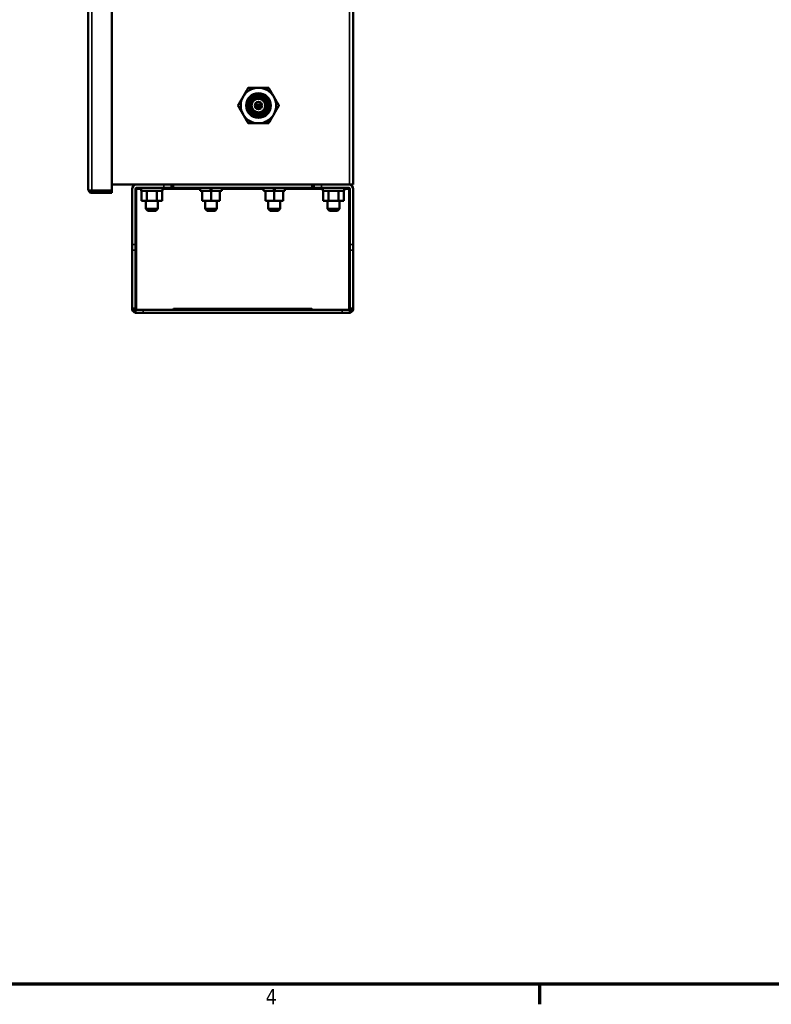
# Model space of a CAD drawing. Header units: inches. Extents: x 0 to 136, y 2 to 86.
# Tile 90 of 144: x 69 to 92, y 3 to 35. Entities that reach past the tile are written whole.
import ezdxf

# ---------------------------------------------------------------- set-up
doc = ezdxf.new("R2010")
doc.units = ezdxf.units.IN
doc.header["$LTSCALE"] = 4
doc.header["$MEASUREMENT"] = 0
for name, color, linetype, lineweight in [('Border (ANSI)', 7, 'Continuous', 70), ('Visible (ANSI)', 7, 'Continuous', 50), ('Visible Narrow (ANSI)', 7, 'Continuous', 35)]:
    doc.layers.add(name, color=color, linetype=linetype, lineweight=lineweight)
doc.styles.add('Dimension Text', font='tahoma.ttf')

# ---------------------------------------------------------------- blocks, each defined once
blk = doc.blocks.new('Borders Default Border')
at = {"layer": 'Border (ANSI)'}
blk.add_line((21.25, 1), (21.25, 0.84), dxfattribs=at)
at = {"layer": 'Border (ANSI)', "flags": 128}
blk.add_lwpolyline([(0.5, 1), (0.5, 21), (33.5, 21), (33.5, 1), (0.5, 1)], dxfattribs=at)
at = {"layer": 'Border (ANSI)', "insert": (19.0831, 0.84), "char_height": 0.12, "attachment_point": 7, "style": 'Dimension Text'}
blk.add_mtext('4', dxfattribs=at)

msp = doc.modelspace()

# ---------------------------------------------------------------- linework, layer by layer
at = {"layer": 'Visible (ANSI)'}
for p, q in [((70.7192, 29.144), (70.7192, 77.3152)), ((71.4692, 29.1047), (71.4692, 77.3545)), ((79.1052, 77.2921), (79.1052, 29.2921)), ((75.8881, 31.7921), (75.8898, 31.7921)), ((71.4692, 29.2921), (78.9918, 29.2921)), ((72.2486, 29.2921), (73.1052, 29.2921)), ((73.3552, 29.2921), (73.3552, 29.1881)), ((73.4042, 29.2921), (73.4042, 29.1881)), ((77.8062, 29.2921), (77.8062, 29.1881)), ((77.8552, 29.1881), (77.8552, 29.2921)), ((78.1052, 29.2921), (78.9618, 29.2921)), ((78.9918, 29.2921), (79.1052, 29.2921)), ((70.7192, 29.1438), (70.7192, 29.1438)), ((70.7441, 29.1047), (70.8326, 29.1047)), ((70.7832, 29.1045), (70.7441, 29.0732)), ((70.7832, 29.1045), (70.8326, 29.1045)), ((70.8326, 29.1047), (71.4692, 29.1047)), ((70.8326, 29.1045), (70.8326, 29.1046)), ((70.8326, 29.1046), (71.4692, 29.1046)), ((70.8326, 29.0306), (71.4692, 29.0306)), ((71.4692, 29.0306), (71.4692, 29.1046)), ((72.1052, 27.3972), (72.1052, 29.1487)), ((72.2486, 29.1487), (72.2092, 29.1487)), ((72.2092, 27.3972), (72.2092, 29.1487)), ((72.2486, 29.1766), (72.2486, 29.1881)), ((72.2486, 29.1881), (73.1052, 29.1881)), ((72.2486, 29.1487), (72.2486, 29.1766)), ((72.3907, 29.1881), (72.3907, 29.0941)), ((72.3907, 29.0941), (73.0702, 29.0941)), ((72.4057, 28.7816), (72.4057, 29.0941)), ((72.568, 28.7816), (72.568, 29.0941)), ((72.8924, 28.7816), (72.8924, 29.0941)), ((73.0547, 28.7816), (73.0547, 29.0941)), ((73.0702, 29.1881), (73.0702, 29.0941)), ((73.1052, 29.1881), (73.3552, 29.1881)), ((73.3552, 29.1881), (73.4042, 29.1881)), ((73.4042, 29.1881), (77.8062, 29.1881)), ((74.2652, 29.1881), (74.2652, 29.0941)), ((74.2652, 29.0941), (74.5875, 29.0941)), ((74.3242, 28.7816), (74.3242, 29.0941)), ((74.5875, 29.0941), (74.5875, 29.1881)), ((74.5875, 29.0941), (74.6052, 29.0941)), ((74.6052, 29.0941), (74.6229, 29.0941)), ((74.6052, 28.7816), (74.6052, 29.0941)), ((74.6229, 29.1881), (74.6229, 29.0941)), ((74.6229, 29.0941), (74.9452, 29.0941)), ((74.8862, 28.7816), (74.8862, 29.0941)), ((74.9452, 29.1881), (74.9452, 29.0941)), ((76.2652, 29.1881), (76.2652, 29.0941)), ((76.2652, 29.0941), (76.5875, 29.0941)), ((76.3242, 28.7816), (76.3242, 29.0941)), ((76.5875, 29.0941), (76.5875, 29.1881)), ((76.5875, 29.0941), (76.6052, 29.0941)), ((76.6052, 29.0941), (76.6229, 29.0941)), ((76.6052, 28.7816), (76.6052, 29.0941)), ((76.6229, 29.1881), (76.6229, 29.0941)), ((76.6229, 29.0941), (76.9452, 29.0941)), ((76.8862, 28.7816), (76.8862, 29.0941)), ((76.9452, 29.1881), (76.9452, 29.0941)), ((77.8062, 29.1881), (77.8552, 29.1881)), ((78.1052, 29.1881), (77.8552, 29.1881)), ((78.1052, 29.1881), (78.9618, 29.1881)), ((78.1407, 29.1881), (78.1407, 29.0941)), ((78.1407, 29.0941), (78.8202, 29.0941)), ((78.1557, 28.7816), (78.1557, 29.0941)), ((78.318, 28.7816), (78.318, 29.0941)), ((78.6424, 28.7816), (78.6424, 29.0941)), ((78.8047, 28.7816), (78.8047, 29.0941)), ((78.8202, 29.1881), (78.8202, 29.0941)), ((78.9618, 29.1766), (78.9618, 29.1881)), ((78.9618, 29.1487), (78.9618, 29.1766)), ((79.0012, 29.1487), (78.9618, 29.1487)), ((79.0012, 27.3972), (79.0012, 29.1487)), ((79.1052, 27.3972), (79.1052, 29.1487)), ((72.4057, 28.7816), (72.568, 28.7816)), ((72.5427, 28.5281), (72.5427, 28.7816)), ((72.568, 28.7816), (72.8924, 28.7816)), ((72.8924, 28.7816), (73.0547, 28.7816)), ((72.9177, 28.5281), (72.9177, 28.7816)), ((74.3242, 28.7816), (74.6052, 28.7816)), ((74.4177, 28.5281), (74.4177, 28.7816)), ((74.6052, 28.7816), (74.8862, 28.7816)), ((74.7927, 28.5281), (74.7927, 28.7816)), ((76.3242, 28.7816), (76.6052, 28.7816)), ((76.4177, 28.5281), (76.4177, 28.7816)), ((76.6052, 28.7816), (76.8862, 28.7816)), ((76.7927, 28.5281), (76.7927, 28.7816)), ((78.1557, 28.7816), (78.318, 28.7816)), ((78.2927, 28.5281), (78.2927, 28.7816)), ((78.318, 28.7816), (78.6424, 28.7816)), ((78.6424, 28.7816), (78.8047, 28.7816)), ((78.6677, 28.5281), (78.6677, 28.7816)), ((72.9177, 28.5281), (72.5427, 28.5281)), ((72.6047, 28.4661), (72.5427, 28.5281)), ((72.8557, 28.4661), (72.6047, 28.4661)), ((72.8557, 28.4661), (72.9177, 28.5281)), ((74.7927, 28.5281), (74.4177, 28.5281)), ((74.4797, 28.4661), (74.4177, 28.5281)), ((74.7307, 28.4661), (74.4797, 28.4661)), ((74.7307, 28.4661), (74.7927, 28.5281)), ((76.7927, 28.5281), (76.4177, 28.5281)), ((76.4797, 28.4661), (76.4177, 28.5281)), ((76.7307, 28.4661), (76.4797, 28.4661)), ((76.7307, 28.4661), (76.7927, 28.5281)), ((78.6677, 28.5281), (78.2927, 28.5281)), ((78.3547, 28.4661), (78.2927, 28.5281)), ((78.6057, 28.4661), (78.3547, 28.4661)), ((78.6057, 28.4661), (78.6677, 28.5281)), ((72.1052, 27.2186), (72.1052, 27.3972)), ((72.1052, 27.2186), (72.1052, 25.3735)), ((72.2092, 27.2186), (72.2092, 27.3972)), ((72.2092, 27.2186), (72.2092, 25.3735)), ((79.0012, 27.3972), (79.0012, 27.2186)), ((79.0012, 25.3735), (79.0012, 27.2186)), ((79.1052, 27.3972), (79.1052, 27.2186)), ((79.1052, 27.2186), (79.1052, 25.3735)), ((72.1862, 25.3735), (72.1052, 25.3735)), ((72.1107, 25.3341), (72.1107, 25.3341)), ((72.2168, 25.3502), (72.1328, 25.2889)), ((72.2092, 25.3735), (72.1862, 25.3735)), ((72.2092, 25.3342), (72.4592, 25.3342)), ((72.2092, 25.2302), (72.2092, 25.3342)), ((72.2092, 25.2302), (72.4592, 25.2302)), ((72.2486, 25.2302), (72.2486, 25.2301)), ((72.3552, 25.2301), (72.2486, 25.2301)), ((72.3552, 25.2301), (72.3552, 25.2302)), ((73.3552, 25.2301), (72.3552, 25.2301)), ((78.7512, 25.3342), (72.4592, 25.3342)), ((78.7512, 25.2302), (72.4592, 25.2302)), ((73.3552, 25.2301), (73.3552, 25.2302)), ((73.4171, 25.3736), (73.4172, 25.3736)), ((73.4171, 25.3736), (73.4171, 25.3342)), ((73.4172, 25.3736), (73.4172, 25.3342)), ((77.7932, 25.3736), (77.7933, 25.3736)), ((77.7932, 25.3736), (77.7932, 25.3342)), ((77.7933, 25.3736), (77.7933, 25.3342)), ((77.8552, 25.2301), (77.8552, 25.2302)), ((78.8552, 25.2301), (77.8552, 25.2301)), ((78.7512, 25.3342), (79.0012, 25.3342)), ((78.7512, 25.2302), (79.0012, 25.2302)), ((78.8552, 25.2301), (78.8552, 25.2302)), ((78.9618, 25.2301), (78.8552, 25.2301)), ((78.9618, 25.2302), (78.9618, 25.2301)), ((78.9936, 25.3502), (79.0776, 25.2889)), ((79.0012, 25.3735), (79.0242, 25.3735)), ((79.0012, 25.3342), (79.0012, 25.2302)), ((79.0242, 25.3735), (79.1052, 25.3735)), ((79.0997, 25.3341), (79.0997, 25.3341))]:
    msp.add_line(p, q, dxfattribs=at)
for radius in [0.3906, 0.3125, 0.2978, 0.2154, 0.1181]:
    msp.add_circle((76.1052, 31.7921), radius, dxfattribs=at)
for centre, radius, start, end in [((76.1052, 31.7921), 0.5625, 90, 150), ((76.1052, 31.7921), 0.5625, 30, 90), ((76.1052, 31.7921), 0.5625, 150, 210), ((76.1052, 31.7921), 0.375, 180, 225), ((76.1052, 31.7921), 0.5625, 330, 30), ((76.1052, 31.7921), 0.5625, 210, 270), ((76.1052, 31.7921), 0.3344, 234.05247, 279.05247), ((76.1052, 31.7921), 0.5625, 270, 330), ((76.1052, 31.7921), 0.2691, 282.2215, 332.62719), ((72.2486, 29.1487), 0.1434, 90, 180), ((78.9618, 29.1487), 0.1434, 0, 90), ((70.8326, 29.1442), 0.1134, 180.09605, 180.19757), ((70.8326, 29.144), 0.1134, 180.09605, 180.19757), ((70.8326, 29.144), 0.1134, 218.66384, 270), ((70.8326, 29.144), 0.0394, 266.37707, 270), ((72.2486, 29.1487), 0.0394, 90, 180), ((78.9618, 29.1487), 0.0394, 0, 90)]:
    msp.add_arc(centre, radius, start, end, dxfattribs=at)
for centre, major_axis, ratio, start_param, end_param in [((76.1052, 31.8863), (-0.1562, 0), 0.9961947, 0.7164374, 2.4251552), ((76.1052, 31.9355), (-0.1562, 0), 0.9961947, 0.7656355, 2.3759571), ((76.1052, 31.9355), (-0.1263, 0), 0.9961947, 0.673637, 2.4679557), ((76.1052, 31.7013), (-0.1263, 0), 0.9961947, 4.378353, 5.046425), ((76.1052, 31.885), (-0.1713, 0), 0.9961947, 0.8533215, 2.2882711), ((72.2486, 25.3735), (-0.0394, 0), 0.9980015, 0, 1.5707963), ((78.9618, 25.3735), (0.0394, 0), 0.9980015, 4.712389, 6.2831853)]:
    msp.add_ellipse(centre, major_axis=major_axis, ratio=ratio, start_param=start_param, end_param=end_param, dxfattribs=at)
for points, weights in [([(75.7804, 32.3546), (75.6934, 32.2039), (75.6181, 32.0734)], [1.52036391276, 1.63796447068, 1.63796447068]), ([(76.1052, 32.3546), (75.9545, 32.3546), (75.7804, 32.3546)], [1.63796447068, 1.63796447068, 1.52036391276]), ([(76.43, 32.3546), (76.2559, 32.3546), (76.1052, 32.3546)], [1.52036391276, 1.63796447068, 1.63796447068]), ([(76.43, 32.3546), (76.517, 32.2039), (76.5923, 32.0734)], [1.52036391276, 1.63796447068, 1.63796447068]), ([(75.6181, 32.0734), (75.5427, 31.9428), (75.4557, 31.7921)], [1.63796447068, 1.63796447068, 1.52036391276]), ([(75.6181, 31.5109), (75.5427, 31.6414), (75.4557, 31.7921)], [1.63796447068, 1.63796447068, 1.52036391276]), ([(76.5923, 32.0734), (76.6677, 31.9428), (76.7547, 31.7921)], [1.63796447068, 1.63796447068, 1.52036391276]), ([(76.7547, 31.7921), (76.6677, 31.6414), (76.5923, 31.5109)], [1.52036391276, 1.63796447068, 1.63796447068]), ([(75.7804, 31.2296), (75.6934, 31.3803), (75.6181, 31.5109)], [1.52036391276, 1.63796447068, 1.63796447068]), ([(76.5923, 31.5109), (76.517, 31.3803), (76.43, 31.2296)], [1.63796447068, 1.63796447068, 1.52036391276]), ([(76.1052, 31.2296), (75.9545, 31.2296), (75.7804, 31.2296)], [1.63796447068, 1.63796447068, 1.52036391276]), ([(76.43, 31.2296), (76.2559, 31.2296), (76.1052, 31.2296)], [1.52036391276, 1.63796447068, 1.63796447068])]:
    msp.add_rational_spline(points, weights, degree=2, dxfattribs=at)
msp.add_rational_spline([(75.7302, 31.7921), (75.7302, 31.9474), (75.84, 32.0573), (75.9499, 32.1671), (76.1052, 32.1671), (76.2605, 32.1671), (76.3704, 32.0573), (76.4802, 31.9474), (76.4802, 31.7921), (76.4802, 31.6368), (76.3704, 31.5269), (76.2605, 31.4171), (76.1052, 31.4171), (75.9499, 31.4171), (75.84, 31.5269)], [1, 0.923879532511, 1, 0.923879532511, 1, 0.923879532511, 1, 0.923879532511, 1, 0.923879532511, 1, 0.923879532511, 1, 0.923879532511, 1], degree=2, knots=[0.04, 0.04, 0.04, 0.045, 0.045, 0.05, 0.05, 0.055, 0.055, 0.06, 0.06, 0.065, 0.065, 0.07, 0.07, 0.075, 0.075, 0.075], dxfattribs=at)
for points, knots in [([(75.84, 31.5269), (75.8607, 31.5069), (75.8833, 31.4896), (75.9313, 31.4608), (75.9563, 31.4494), (76.0267, 31.4262), (76.0734, 31.42), (76.1686, 31.4253), (76.2164, 31.4377), (76.3042, 31.4806), (76.3405, 31.5091), (76.402, 31.5756), (76.4274, 31.6173), (76.4605, 31.7091), (76.4661, 31.754), (76.4644, 31.8407), (76.454, 31.8873), (76.4169, 31.9713), (76.3915, 32.0083), (76.3438, 32.0558), (76.3263, 32.0701), (76.2701, 32.1077), (76.2283, 32.1254), (76.139, 32.1443), (76.092, 32.145), (76.0028, 32.128), (75.9613, 32.1115), (75.8855, 32.0631), (75.852, 32.0311), (75.8011, 31.9576), (75.7833, 31.9173), (75.7634, 31.831), (75.762, 31.7853), (75.777, 31.6985), (75.7922, 31.658), (75.8266, 31.602), (75.8405, 31.5838), (75.8721, 31.55), (75.8897, 31.5347), (75.9089, 31.5214)], [-5.2972227, -5.2972227, -5.2972227, -5.2972227, -5.1464401, -5.1464401, -5.001588, -5.001588, -4.7547928, -4.7547928, -4.4952158, -4.4952158, -4.2358811, -4.2358811, -3.9385262, -3.9385262, -3.6360428, -3.6360428, -3.2724747, -3.2724747, -2.9307963, -2.9307963, -2.7557336, -2.7557336, -2.4080386, -2.4080386, -2.0503149, -2.0503149, -1.7095617, -1.7095617, -1.3583501, -1.3583501, -1.0244529, -1.0244529, -0.6796257, -0.6796257, -0.3524748, -0.3524748, -0.1780903, -0.1780903, 0, 0, 0, 0]), ([(76.1578, 31.4619), (76.1287, 31.4551), (76.0991, 31.4523), (76.0387, 31.4548), (76.0094, 31.4598), (75.9402, 31.4809), (75.9018, 31.501), (75.8502, 31.5416), (75.8337, 31.5575), (75.7933, 31.604), (75.7726, 31.6375), (75.7499, 31.6919), (75.7438, 31.7109), (75.7331, 31.7565), (75.731, 31.7782), (75.7302, 31.7921)], [-0.83173275, -0.83173275, -0.83173275, -0.83173275, -0.710598, -0.710598, -0.59519639, -0.59519639, -0.42741628, -0.42741628, -0.33866906, -0.33866906, -0.18450433, -0.18450433, -0.10612353, -0.10612353, 0, 0, 0, 0]), ([(76.2756, 31.9412), (76.2908, 31.9247), (76.3034, 31.9061), (76.3229, 31.8656), (76.3297, 31.8437), (76.3377, 31.7914), (76.3364, 31.7609), (76.3256, 31.717), (76.3207, 31.7028), (76.3081, 31.6755), (76.3004, 31.6624), (76.2825, 31.6377), (76.2723, 31.6262), (76.2381, 31.5944), (76.2111, 31.5779), (76.1518, 31.5562), (76.1202, 31.5513), (76.0571, 31.5542), (76.0261, 31.5619), (75.9834, 31.5818), (75.9699, 31.5898), (75.9445, 31.6083), (75.9327, 31.6189), (75.9007, 31.6534), (75.8841, 31.6803), (75.8616, 31.7391), (75.8561, 31.7708), (75.857, 31.8186), (75.8589, 31.8347), (75.8658, 31.8664), (75.8707, 31.8819), (75.8837, 31.912), (75.8918, 31.9265), (75.9103, 31.9533), (75.9207, 31.9656), (75.9442, 31.9886), (75.9573, 31.9992), (75.9987, 32.0261), (76.0292, 32.0384), (76.0933, 32.0511), (76.1264, 32.0512), (76.1754, 32.042), (76.1917, 32.0372), (76.2229, 32.0246), (76.2377, 32.0169), (76.2662, 31.9985), (76.2798, 31.9876), (76.3163, 31.9521), (76.3355, 31.9242), (76.3627, 31.8626), (76.3703, 31.8294), (76.3723, 31.7738), (76.3703, 31.7519), (76.3611, 31.7089), (76.3538, 31.6881), (76.3442, 31.6684)], [0, 0, 0, 0, 0.1704655, 0.1704655, 0.3443654, 0.3443654, 0.5740683, 0.5740683, 0.6879766, 0.6879766, 0.8030307, 0.8030307, 0.9196026, 0.9196026, 1.158852, 1.158852, 1.3987919, 1.3987919, 1.6366022, 1.6366022, 1.7543639, 1.7543639, 1.8733647, 1.8733647, 2.1091109, 2.1091109, 2.34971, 2.34971, 2.4722603, 2.4722603, 2.5950749, 2.5950749, 2.7204714, 2.7204714, 2.8418663, 2.8418663, 2.9694804, 2.9694804, 3.2160703, 3.2160703, 3.4666183, 3.4666183, 3.5960297, 3.5960297, 3.7229986, 3.7229986, 3.8550148, 3.8550148, 4.1110279, 4.1110279, 4.3693677, 4.3693677, 4.5381861, 4.5381861, 4.7061614, 4.7061614, 4.7061614, 4.7061614]), ([(75.8898, 31.7921), (75.8898, 31.8238), (75.8968, 31.8555), (75.9104, 31.8842), (75.9239, 31.913), (75.9439, 31.9386), (75.9684, 31.9588), (75.9929, 31.979), (76.022, 31.9936), (76.0528, 32.0014), (76.0836, 32.0092), (76.1161, 32.01), (76.1473, 32.0038), (76.1785, 31.9977), (76.2083, 31.9845), (76.2339, 31.9656), (76.2594, 31.9467), (76.2808, 31.922), (76.2958, 31.894), (76.3108, 31.8659), (76.3196, 31.8345), (76.3212, 31.8027), (76.3228, 31.7709), (76.3173, 31.7388), (76.3051, 31.7093), (76.2929, 31.6798), (76.2742, 31.6531), (76.2506, 31.6317), (76.227, 31.6103), (76.1986, 31.5941), (76.1681, 31.5848), (76.1376, 31.5755), (76.105, 31.5731), (76.0734, 31.5777), (76.0418, 31.5824), (76.0113, 31.5941), (75.9847, 31.6118), (75.9582, 31.6295), (75.9356, 31.6532), (75.9191, 31.6806), (75.9026, 31.7079), (75.8923, 31.739), (75.8892, 31.7708), (75.886, 31.8026), (75.8899, 31.8351), (75.9007, 31.8653), (75.9114, 31.8954), (75.9289, 31.9231), (75.9515, 31.9458), (75.9741, 31.9684), (76.0018, 31.986), (76.0319, 31.9968), (76.0621, 32.0077), (76.0946, 32.0117), (76.1265, 32.0086), (76.1584, 32.0055), (76.1896, 31.9953), (76.2171, 31.9788), (76.2446, 31.9624), (76.2685, 31.9398), (76.2863, 31.9131), (76.3042, 31.8865), (76.316, 31.8558), (76.3208, 31.8241), (76.3255, 31.7923), (76.3232, 31.7595), (76.3139, 31.7288), (76.3046, 31.6981), (76.2884, 31.6694), (76.2669, 31.6456), (76.2453, 31.6217), (76.2184, 31.6027), (76.1887, 31.5904), (76.1591, 31.5781), (76.1266, 31.5724), (76.0945, 31.5739), (76.0624, 31.5755), (76.0306, 31.5842), (76.0022, 31.5994), (75.9738, 31.6145), (75.9488, 31.636), (75.9296, 31.6618), (75.9103, 31.6877), (75.8969, 31.7178), (75.8906, 31.7494), (75.8843, 31.781), (75.8851, 31.814), (75.8928, 31.8453), (75.9006, 31.8766), (75.9155, 31.9061), (75.9359, 31.9311), (75.9563, 31.956), (75.9823, 31.9764), (76.0115, 31.9902), (76.0407, 32.0041), (76.0729, 32.0113), (76.1052, 32.0114), (76.1375, 32.0114), (76.1698, 32.0042), (76.199, 31.9904), (76.2282, 31.9767), (76.2544, 31.9563), (76.2749, 31.9314), (76.2954, 31.9064), (76.3104, 31.8768), (76.3183, 31.8455), (76.3262, 31.8141), (76.327, 31.781), (76.3208, 31.7492), (76.3145, 31.7175), (76.3011, 31.6871), (76.2818, 31.6611), (76.2626, 31.6351), (76.2375, 31.6134), (76.2089, 31.5981), (76.1804, 31.5828), (76.1484, 31.5739), (76.116, 31.5722), (76.0836, 31.5706), (76.0509, 31.5762), (76.0209, 31.5886), (75.9909, 31.601), (75.9637, 31.6201), (75.9419, 31.6441), (75.9201, 31.6681), (75.9037, 31.697), (75.8942, 31.7281), (75.8847, 31.7592), (75.8822, 31.7923), (75.887, 31.8245), (75.8917, 31.8566), (75.9036, 31.8877), (75.9217, 31.9147), (75.9397, 31.9418), (75.9638, 31.9648), (75.9917, 31.9815), (76.0195, 31.9983), (76.0512, 32.0088), (76.0835, 32.012), (76.1159, 32.0153), (76.149, 32.0112), (76.1797, 32.0003), (76.2104, 31.9894), (76.2386, 31.9715), (76.2616, 31.9485), (76.2847, 31.9255), (76.3026, 31.8973), (76.3136, 31.8667), (76.3246, 31.836), (76.3288, 31.8029), (76.3256, 31.7704), (76.3225, 31.7379), (76.312, 31.7062), (76.2953, 31.6782), (76.2785, 31.6502), (76.2555, 31.6259), (76.2284, 31.6078), (76.2013, 31.5896), (76.1701, 31.5775), (76.1378, 31.5727), (76.1054, 31.5678), (76.0721, 31.5702), (76.0408, 31.5797), (76.0095, 31.5891), (75.9803, 31.6056), (75.9561, 31.6275), (75.9318, 31.6495), (75.9125, 31.6769), (75.8999, 31.7071), (75.8874, 31.7373), (75.8816, 31.7703), (75.8831, 31.803), (75.8847, 31.8357), (75.8936, 31.8681), (75.909, 31.897), (75.9244, 31.9259), (75.9463, 31.9513), (75.9726, 31.9709), (75.9989, 31.9904), (76.0296, 32.0041), (76.0618, 32.0105), (76.0939, 32.0169), (76.1275, 32.0162), (76.1593, 32.0082), (76.1912, 32.0003), (76.2212, 31.9852), (76.2466, 31.9644), (76.272, 31.9436), (76.2928, 31.9171), (76.3068, 31.8875), (76.3209, 31.8578), (76.3283, 31.825), (76.3284, 31.7921), (76.3284, 31.7592), (76.3211, 31.7264), (76.3071, 31.6966), (76.293, 31.6669), (76.2723, 31.6403), (76.2469, 31.6194), (76.2215, 31.5985), (76.1914, 31.5833), (76.1595, 31.5753), (76.1276, 31.5672), (76.0939, 31.5664), (76.0616, 31.5727), (76.0293, 31.5791), (75.9984, 31.5928), (75.9719, 31.6124), (75.9454, 31.632), (75.9233, 31.6575), (75.9077, 31.6866), (75.8922, 31.7156), (75.8831, 31.7482), (75.8814, 31.7811), (75.8798, 31.8141), (75.8855, 31.8474), (75.8981, 31.8779), (75.9107, 31.9084), (75.9301, 31.9361), (75.9546, 31.9583), (75.979, 31.9805), (76.0085, 31.9972), (76.0401, 32.0068), (76.0717, 32.0165), (76.1054, 32.019), (76.1381, 32.0142), (76.1709, 32.0094), (76.2025, 31.9972), (76.23, 31.9789), (76.2575, 31.9605), (76.2809, 31.936), (76.298, 31.9076), (76.315, 31.8793), (76.3257, 31.8471), (76.329, 31.8141), (76.3323, 31.7812), (76.3282, 31.7475), (76.3171, 31.7163), (76.3059, 31.6851), (76.2878, 31.6564), (76.2644, 31.6329), (76.241, 31.6094), (76.2123, 31.5912), (76.1811, 31.58), (76.1499, 31.5688), (76.1161, 31.5646), (76.0831, 31.5678), (76.0501, 31.571), (76.0178, 31.5817), (75.9893, 31.5987), (75.9608, 31.6157), (75.9361, 31.6392), (75.9176, 31.6668), (75.8991, 31.6944), (75.8868, 31.7261), (75.8819, 31.759), (75.877, 31.7919), (75.8795, 31.8258), (75.8891, 31.8577), (75.8987, 31.8895), (75.9155, 31.9192), (75.9378, 31.9439), (75.9601, 31.9685), (75.9879, 31.9882), (76.0187, 32.001), (76.0494, 32.0138), (76.083, 32.0196), (76.1163, 32.018), (76.1496, 32.0165), (76.1825, 32.0074), (76.2119, 31.9917), (76.236, 31.9789), (76.2576, 31.9617), (76.2756, 31.9412)], [0, 0, 0, 0, 0.0078125, 0.0078125, 0.0078125, 0.015625, 0.015625, 0.015625, 0.0234375, 0.0234375, 0.0234375, 0.03125, 0.03125, 0.03125, 0.0390625, 0.0390625, 0.0390625, 0.046875, 0.046875, 0.046875, 0.0546875, 0.0546875, 0.0546875, 0.0625, 0.0625, 0.0625, 0.0703125, 0.0703125, 0.0703125, 0.078125, 0.078125, 0.078125, 0.0859375, 0.0859375, 0.0859375, 0.09375, 0.09375, 0.09375, 0.1015625, 0.1015625, 0.1015625, 0.109375, 0.109375, 0.109375, 0.1171875, 0.1171875, 0.1171875, 0.125, 0.125, 0.125, 0.1328125, 0.1328125, 0.1328125, 0.140625, 0.140625, 0.140625, 0.1484375, 0.1484375, 0.1484375, 0.15625, 0.15625, 0.15625, 0.1640625, 0.1640625, 0.1640625, 0.171875, 0.171875, 0.171875, 0.1796875, 0.1796875, 0.1796875, 0.1875, 0.1875, 0.1875, 0.1953125, 0.1953125, 0.1953125, 0.203125, 0.203125, 0.203125, 0.2109375, 0.2109375, 0.2109375, 0.21875, 0.21875, 0.21875, 0.2265625, 0.2265625, 0.2265625, 0.234375, 0.234375, 0.234375, 0.2421875, 0.2421875, 0.2421875, 0.25, 0.25, 0.25, 0.2578125, 0.2578125, 0.2578125, 0.265625, 0.265625, 0.265625, 0.2734375, 0.2734375, 0.2734375, 0.28125, 0.28125, 0.28125, 0.2890625, 0.2890625, 0.2890625, 0.296875, 0.296875, 0.296875, 0.3046875, 0.3046875, 0.3046875, 0.3125, 0.3125, 0.3125, 0.3203125, 0.3203125, 0.3203125, 0.328125, 0.328125, 0.328125, 0.3359375, 0.3359375, 0.3359375, 0.34375, 0.34375, 0.34375, 0.3515625, 0.3515625, 0.3515625, 0.359375, 0.359375, 0.359375, 0.3671875, 0.3671875, 0.3671875, 0.375, 0.375, 0.375, 0.3828125, 0.3828125, 0.3828125, 0.390625, 0.390625, 0.390625, 0.3984375, 0.3984375, 0.3984375, 0.40625, 0.40625, 0.40625, 0.4140625, 0.4140625, 0.4140625, 0.421875, 0.421875, 0.421875, 0.4296875, 0.4296875, 0.4296875, 0.4375, 0.4375, 0.4375, 0.4453125, 0.4453125, 0.4453125, 0.453125, 0.453125, 0.453125, 0.4609375, 0.4609375, 0.4609375, 0.46875, 0.46875, 0.46875, 0.4765625, 0.4765625, 0.4765625, 0.484375, 0.484375, 0.484375, 0.4921875, 0.4921875, 0.4921875, 0.5, 0.5, 0.5, 0.5078125, 0.5078125, 0.5078125, 0.515625, 0.515625, 0.515625, 0.5234375, 0.5234375, 0.5234375, 0.53125, 0.53125, 0.53125, 0.5390625, 0.5390625, 0.5390625, 0.546875, 0.546875, 0.546875, 0.5546875, 0.5546875, 0.5546875, 0.5625, 0.5625, 0.5625, 0.5703125, 0.5703125, 0.5703125, 0.578125, 0.578125, 0.578125, 0.5859375, 0.5859375, 0.5859375, 0.59375, 0.59375, 0.59375, 0.6015625, 0.6015625, 0.6015625, 0.609375, 0.609375, 0.609375, 0.6171875, 0.6171875, 0.6171875, 0.625, 0.625, 0.625, 0.6328125, 0.6328125, 0.6328125, 0.640625, 0.640625, 0.640625, 0.6484375, 0.6484375, 0.6484375, 0.65625, 0.65625, 0.65625, 0.6640625, 0.6640625, 0.6640625, 0.671875, 0.671875, 0.671875, 0.6796875, 0.6796875, 0.6796875, 0.6875, 0.6875, 0.6875, 0.6953125, 0.6953125, 0.6953125, 0.703125, 0.703125, 0.703125, 0.70951344, 0.70951344, 0.70951344, 0.70951344]), ([(75.8898, 31.7921), (75.8898, 31.7604), (75.8968, 31.7287), (75.9104, 31.7), (75.9239, 31.6712), (75.9439, 31.6456), (75.9684, 31.6254), (75.9929, 31.6052), (76.022, 31.5906), (76.0528, 31.5828), (76.0836, 31.5751), (76.1161, 31.5742), (76.1473, 31.5804), (76.1785, 31.5865), (76.2083, 31.5997), (76.2339, 31.6186), (76.2594, 31.6375), (76.2808, 31.6622), (76.2958, 31.6902), (76.3108, 31.7183), (76.3196, 31.7497), (76.3212, 31.7815), (76.3214, 31.785), (76.3215, 31.7886), (76.3215, 31.7921)], [0, 0, 0, 0, 0.0078125, 0.0078125, 0.0078125, 0.015625, 0.015625, 0.015625, 0.0234375, 0.0234375, 0.0234375, 0.03125, 0.03125, 0.03125, 0.0390625, 0.0390625, 0.0390625, 0.046875, 0.046875, 0.046875, 0.0546875, 0.0546875, 0.0546875, 0.055555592, 0.055555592, 0.055555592, 0.055555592]), ([(76.0078, 31.8589), (76.0131, 31.8525), (76.019, 31.8467), (76.0253, 31.8416), (76.0343, 31.8343), (76.0441, 31.8284), (76.0541, 31.824)], [-0.070046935, -0.070046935, -0.070046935, -0.070046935, -0.04138149, -0.04138149, -0.04138149, 0, 0, 0, 0]), ([(76.0541, 31.824), (76.0592, 31.8217), (76.0639, 31.82), (76.0683, 31.8187), (76.0727, 31.8173), (76.0769, 31.8163), (76.0811, 31.8155), (76.0893, 31.814), (76.0973, 31.8132), (76.1052, 31.8132), (76.1131, 31.8132), (76.1211, 31.814), (76.1293, 31.8155), (76.1335, 31.8163), (76.1377, 31.8173), (76.1421, 31.8187), (76.1465, 31.82), (76.1512, 31.8217), (76.1563, 31.824)], [-1, -1, -1, -1, -0.97888149, -0.97888149, -0.97888149, -0.95776298, -0.95776298, -0.95776298, -0.91552596, -0.91552596, -0.91552596, -0.87328894, -0.87328894, -0.87328894, -0.85217043, -0.85217043, -0.85217043, -0.83105192, -0.83105192, -0.83105192, -0.83105192]), ([(76.1563, 31.824), (76.1663, 31.8284), (76.1761, 31.8343), (76.1851, 31.8416), (76.1914, 31.8467), (76.1973, 31.8525), (76.2026, 31.8589)], [-0.831051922, -0.831051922, -0.831051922, -0.831051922, -0.789670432, -0.789670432, -0.789670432, -0.761004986, -0.761004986, -0.761004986, -0.761004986]), ([(76.1622, 31.5291), (76.1947, 31.5388), (76.2187, 31.5526), (76.2557, 31.5773), (76.275, 31.5949), (76.3051, 31.6322), (76.3254, 31.6614), (76.3452, 31.7298), (76.35, 31.7627), (76.3441, 31.8129), (76.3414, 31.8262), (76.3317, 31.859), (76.3234, 31.8778), (76.3023, 31.9122), (76.2898, 31.9276), (76.2756, 31.9412)], [0.000001, 0.000001, 0.000001, 0.000001, 0.2592759, 0.2592759, 0.631451, 0.631451, 0.9393639, 0.9393639, 1.1322255, 1.1322255, 1.2034127, 1.2034127, 1.311121, 1.311121, 1.415005, 1.415005, 1.415005, 1.415005]), ([(76.3492, 31.6791), (76.3392, 31.6575), (76.3263, 31.6373), (76.3054, 31.6123), (76.2994, 31.6059), (76.2843, 31.591), (76.2748, 31.5829), (76.2527, 31.5666), (76.2399, 31.5588), (76.2061, 31.5416), (76.1845, 31.534), (76.1622, 31.5291)], [-0.63250685, -0.63250685, -0.63250685, -0.63250685, -0.4502388, -0.4502388, -0.38361997, -0.38361997, -0.28870418, -0.28870418, -0.1743402, -0.1743402, -0.000001, -0.000001, -0.000001, -0.000001]), ([(72.2092, 25.2356), (72.2004, 25.2381), (72.1919, 25.2415), (72.1837, 25.2456), (72.1637, 25.2558), (72.1461, 25.2707), (72.1328, 25.2889)], [0.29632386, 0.29632386, 0.29632386, 0.29632386, 0.5000006, 0.5000006, 0.5000006, 1, 1, 1, 1]), ([(79.0776, 25.2889), (79.0643, 25.2707), (79.0467, 25.2558), (79.0267, 25.2456), (79.0186, 25.2415), (79.01, 25.2381), (79.0012, 25.2356)], [0, 0, 0, 0, 0.5000006, 0.5000006, 0.5000006, 0.70367738, 0.70367738, 0.70367738, 0.70367738])]:
    msp.add_open_spline(points, degree=3, knots=knots, dxfattribs=at)
for points in [[(70.7441, 29.1047), (70.7281, 29.1178), (70.7193, 29.1307), (70.7192, 29.1438)], [(70.7441, 29.0732), (70.7281, 29.093), (70.7193, 29.1181), (70.7192, 29.1436)], [(70.7831, 29.1047), (70.7832, 29.1046), (70.7832, 29.1046), (70.7832, 29.1045)], [(72.2976, 29.1881), (72.2813, 29.1881), (72.2649, 29.1839), (72.2486, 29.1766)], [(78.9618, 29.1766), (78.9455, 29.1839), (78.9291, 29.1881), (78.9128, 29.1881)], [(72.1328, 25.2889), (72.115, 25.3132), (72.1052, 25.3433), (72.1052, 25.3735)], [(72.2092, 25.3735), (72.2092, 25.3652), (72.2119, 25.3569), (72.2168, 25.3502)], [(72.2168, 25.3502), (72.2236, 25.341), (72.2346, 25.335), (72.2461, 25.3342)], [(72.2486, 25.2301), (72.247, 25.2301), (72.2455, 25.2301), (72.2439, 25.2302)], [(78.9665, 25.2302), (78.9649, 25.2301), (78.9634, 25.2301), (78.9618, 25.2301)], [(78.9643, 25.3342), (78.9758, 25.335), (78.9868, 25.341), (78.9936, 25.3502)], [(78.9936, 25.3502), (78.9985, 25.3569), (79.0012, 25.3652), (79.0012, 25.3735)], [(79.1052, 25.3735), (79.1052, 25.3433), (79.0954, 25.3132), (79.0776, 25.2889)]]:
    msp.add_open_spline(points, degree=3, dxfattribs=at)
at = {"layer": 'Visible Narrow (ANSI)'}
for p, q in [((70.8326, 77.3545), (70.8326, 29.1047)), ((78.9918, 29.2921), (78.9918, 77.2921)), ((73.1052, 29.1881), (73.1052, 29.2921)), ((78.1052, 29.2921), (78.1052, 29.1881)), ((72.2486, 29.1487), (72.3907, 29.1487)), ((72.2486, 25.3342), (72.2486, 29.1487)), ((73.0702, 29.1487), (74.2652, 29.1487)), ((74.9452, 29.1487), (76.2652, 29.1487)), ((76.9452, 29.1487), (78.1407, 29.1487)), ((78.8202, 29.1487), (78.9618, 29.1487)), ((78.9618, 25.3342), (78.9618, 29.1487)), ((72.1052, 27.3972), (72.2092, 27.3972)), ((72.2092, 27.2186), (72.1052, 27.2186)), ((79.0012, 27.3972), (79.1052, 27.3972)), ((79.1052, 27.2186), (79.0012, 27.2186)), ((72.4592, 25.3342), (72.4592, 25.2302)), ((77.7932, 25.3736), (73.4172, 25.3736)), ((78.7512, 25.2302), (78.7512, 25.3342))]:
    msp.add_line(p, q, dxfattribs=at)
msp.add_ellipse((76.1052, 31.885), major_axis=(-0.2085, 0), ratio=0.9961947, start_param=1.3733917, end_param=1.7682009, dxfattribs=at)

# ---------------------------------------------------------------- block references
at = {"xscale": 4, "yscale": 4, "zscale": 4}
msp.add_blockref('Borders Default Border', (0, 0), dxfattribs=at)

doc.saveas('drawing.dxf')
